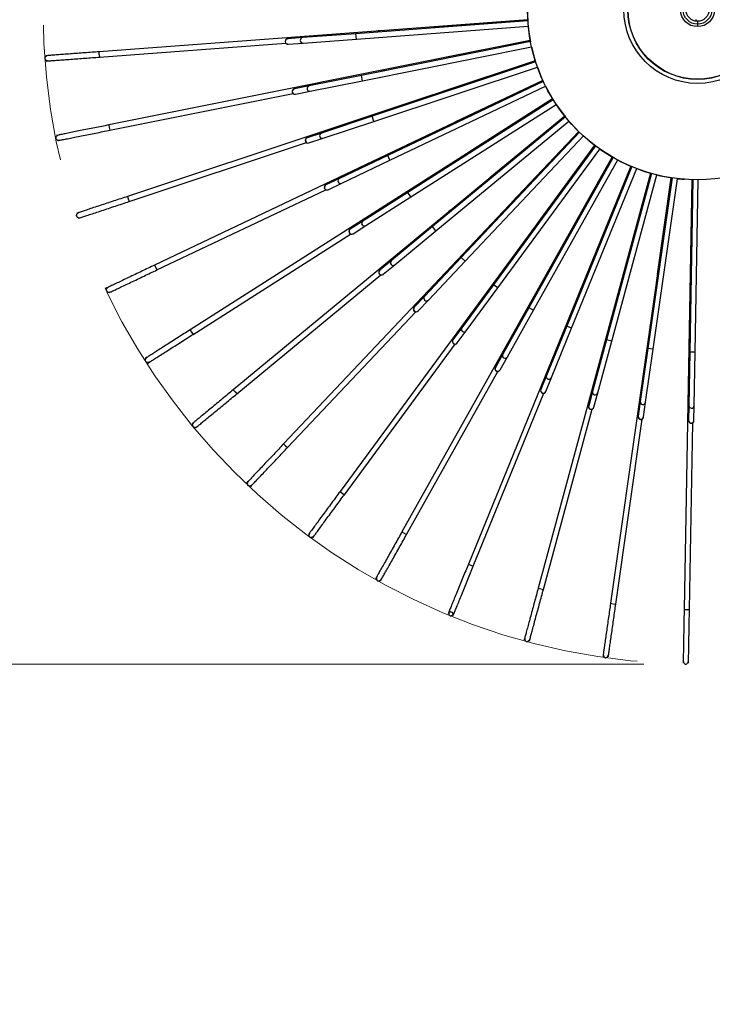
# Model space of a CAD drawing. Header units: millimetres. Extents: x 66 to 110, y 138 to 275.
# Tile 20 of 23: x 85 to 98, y 238 to 256. Entities that reach past the tile are written whole.
import ezdxf

# ---------------------------------------------------------------- set-up
doc = ezdxf.new("R2010")
doc.units = ezdxf.units.MM
doc.linetypes.add('CENTERX2', pattern=[20.32, 12.7, -2.54, 2.54, -2.54])
doc.styles.add('SLDTEXTSTYLE0', font='TXT', dxfattribs={"width": 0.75})
doc.dimstyles.new('SLDDIMSTYLE2', dxfattribs={"dimtxt": 3.5, "dimasz": 3.302, "dimexe": 0, "dimexo": 0.0625, "dimgap": 0.875, "dimtad": 1, "dimdec": 0, "dimlfac": 20, "dimrnd": 1e-09, "dimzin": 12, "dimdsep": 46, "dimtxsty": 'SLDTEXTSTYLE0', "dimsah": 1, "dimcen": 0.09, "dimadec": 0, "dimazin": 3, "dimtfac": 1, "dimtmove": 0, "dimatfit": 0, "dimfxl": 0, "dimfrac": 2, "dimtolj": 1, "dimtzin": 12, "dimarcsym": 0})

# ---------------------------------------------------------------- blocks, each defined once
blk = doc.blocks.new('_D_2')
at = {"color": 7, "linetype": 'Continuous', "lineweight": 0}
for p, q in [((70.881, 268.577), (70.881, 274.927)), ((96.478, 268.577), (69.881, 268.577)), ((70.881, 244.142), (70.881, 268.577)), ((96.478, 244.142), (69.881, 244.142)), ((70.881, 244.142), (70.881, 237.792))]:
    blk.add_line(p, q, dxfattribs=at)
at = {"color": 7, "linetype": 'Continuous', "lineweight": 18}
for points in [[(70.881, 268.577), (71.389, 271.879), (70.373, 271.879)], [(70.881, 244.142), (70.373, 240.84), (71.389, 240.84)]]:
    blk.add_solid(points, dxfattribs=at)
at = {"color": 7, "linetype": 'Continuous', "lineweight": 18, "char_height": 3.5, "attachment_point": 1, "rotation": 90, "style": 'SLDTEXTSTYLE0'}
for s, insert in [('489', (66.316, 254.259)), ('%%c', (66.369, 248.981))]:
    blk.add_mtext(s, dxfattribs=dict(at, insert=insert))

msp = doc.modelspace()

# ---------------------------------------------------------------- linework, layer by layer
at = {"color": 7, "linetype": 'Continuous', "lineweight": 25}
for p, q in [((94.30886, 256.17245), (86.30754, 255.57612)), ((94.31086, 256.15255), (91.10338, 255.9135)), ((94.30881, 256.17322), (92.49869, 256.03832)), ((97.44741, 256.17939), (97.44185, 256.14786)), ((97.47837, 256.14473), (97.47837, 256.09198)), ((97.47837, 256.09198), (97.47837, 256.04473)), ((91.10338, 255.9135), (90.10858, 255.83935)), ((91.11081, 255.81377), (91.10338, 255.9135)), ((91.11081, 255.81377), (94.31894, 256.05287)), ((91.54746, 255.96742), (91.51519, 255.96502)), ((92.49869, 256.03832), (92.49875, 256.03755)), ((86.31497, 255.4764), (89.79327, 255.73563)), ((94.35587, 255.78429), (86.48847, 254.2092)), ((89.82964, 255.81856), (89.82721, 255.81838)), ((90.10858, 255.83935), (89.82964, 255.81856)), ((89.83465, 255.71866), (89.83707, 255.71884)), ((89.83707, 255.71884), (90.11601, 255.73963)), ((90.11601, 255.73963), (91.11081, 255.81377)), ((94.36029, 255.76477), (91.2065, 255.13337)), ((94.35573, 255.78505), (92.5759, 255.42872)), ((86.31126, 255.52626), (86.30754, 255.57612)), ((86.31126, 255.52626), (86.31497, 255.4764)), ((91.22613, 255.03532), (94.38056, 255.66685)), ((85.31343, 255.50203), (85.31531, 255.50217)), ((85.32274, 255.40245), (85.32086, 255.40231)), ((85.35631, 255.50523), (85.32403, 255.50282)), ((85.33147, 255.4031), (85.36374, 255.4055)), ((94.45024, 255.40484), (86.836, 252.87488)), ((94.457, 255.38601), (91.4047, 254.37183)), ((92.5759, 255.42872), (92.57605, 255.42796)), ((94.45001, 255.40558), (92.72743, 254.83322)), ((91.43623, 254.27694), (94.48915, 255.29132)), ((91.64059, 255.24146), (91.60885, 255.23511)), ((94.59054, 255.03988), (87.34487, 251.59337)), ((91.2065, 255.13337), (90.22834, 254.93754)), ((90.24798, 254.83949), (91.22613, 255.03532)), ((91.22613, 255.03532), (91.2065, 255.13337)), ((94.59951, 255.02201), (91.69499, 253.64042)), ((94.59022, 255.04059), (92.95099, 254.26086)), ((86.5081, 254.11115), (89.92817, 254.79586)), ((89.95408, 254.88263), (89.95169, 254.88216)), ((90.22834, 254.93754), (89.95408, 254.88263)), ((89.97371, 254.78458), (90.24798, 254.83949)), ((91.73794, 253.55012), (94.64306, 254.93198)), ((92.72743, 254.83322), (92.72767, 254.83249)), ((94.77462, 254.69494), (88.00737, 250.38412)), ((89.97132, 254.7841), (89.97371, 254.78458)), ((94.78569, 254.67827), (92.07295, 252.95023)), ((94.77422, 254.6956), (93.24319, 253.72031)), ((91.82222, 254.53245), (91.7915, 254.52224)), ((92.12668, 252.86589), (94.83997, 254.59428)), ((94.99971, 254.37524), (88.81345, 249.26544)), ((91.4047, 254.37183), (90.45803, 254.05728)), ((90.48956, 253.96239), (91.43623, 254.27694)), ((91.43623, 254.27694), (91.4047, 254.37183)), ((95.01269, 254.36003), (92.53287, 252.31172)), ((92.59656, 252.23462), (95.07688, 254.28334)), ((92.95099, 254.26086), (92.95132, 254.26016)), ((94.99923, 254.37585), (93.59961, 253.21977)), ((86.48847, 254.2092), (86.49828, 254.16017)), ((86.49828, 254.16017), (86.5081, 254.11115)), ((95.26237, 254.08564), (89.75089, 248.2543)), ((90.45803, 254.05728), (90.19259, 253.96909)), ((95.27708, 254.07208), (93.06777, 251.73456)), ((95.26182, 254.08618), (94.01483, 252.76682)), ((85.511, 254.01351), (85.51284, 254.01388)), ((85.55316, 254.02195), (85.52142, 254.0156)), ((85.53247, 253.91582), (85.53063, 253.91545)), ((85.54105, 253.91754), (85.57279, 253.9239)), ((86.86753, 252.77998), (90.17754, 253.87979)), ((90.19259, 253.96909), (90.19028, 253.96832)), ((90.22181, 253.87342), (90.22412, 253.87419)), ((90.22412, 253.87419), (90.48956, 253.96239)), ((93.14045, 251.66587), (95.3502, 254.00387)), ((95.55863, 253.83053), (90.80549, 247.36602)), ((92.0896, 253.85113), (92.06037, 253.83723)), ((93.24319, 253.72031), (93.24361, 253.71966)), ((95.57485, 253.81882), (93.66954, 251.22751)), ((93.75011, 251.16827), (95.6558, 253.76011)), ((95.55802, 253.83099), (94.48257, 252.36833)), ((91.69499, 253.64042), (90.79414, 253.21192)), ((90.8371, 253.12162), (91.73794, 253.55012)), ((91.73794, 253.55012), (91.69499, 253.64042)), ((95.884, 253.61376), (91.96124, 246.61408)), ((95.90149, 253.60406), (94.32906, 250.79826)), ((94.4163, 250.74937), (95.98904, 253.55574)), ((95.88333, 253.61415), (94.99573, 252.03034)), ((96.23352, 253.43863), (93.20065, 246.00986)), ((96.25204, 253.43107), (95.03633, 250.4533)), ((95.12891, 250.4155), (96.34487, 253.39388)), ((96.23281, 253.43894), (95.54654, 251.75797)), ((90.79414, 253.21192), (90.54155, 253.09178)), ((92.43868, 253.20783), (92.41139, 253.19044)), ((93.59961, 253.21977), (93.6001, 253.21918)), ((96.60191, 253.30779), (94.50491, 245.56253)), ((96.62119, 253.30247), (95.78063, 250.19788)), ((96.98358, 253.22322), (95.85426, 245.27887)), ((95.87716, 250.17174), (96.71789, 253.27697)), ((96.60117, 253.308), (96.12665, 251.55536)), ((97.00335, 253.22021), (96.55068, 250.03586)), ((96.64969, 250.02178), (97.10245, 253.20679)), ((96.98281, 253.22334), (96.72725, 251.42557)), ((97.37273, 253.18615), (97.22824, 245.16318)), ((97.39272, 253.18554), (97.3348, 249.96969)), ((97.37196, 253.18618), (97.33926, 251.37057)), ((97.43479, 249.96789), (97.49272, 253.1844)), ((87.38783, 251.50307), (90.5376, 253.0013)), ((90.54155, 253.09178), (90.53935, 253.09073)), ((90.58231, 253.00043), (90.58451, 253.00147)), ((90.58451, 253.00147), (90.8371, 253.12162)), ((92.07295, 252.95023), (91.23159, 252.41427)), ((92.12668, 252.86589), (92.07295, 252.95023)), ((86.836, 252.87488), (86.85177, 252.82743)), ((86.85177, 252.82743), (86.86753, 252.77998)), ((91.28532, 252.32993), (92.12668, 252.86589)), ((94.01483, 252.76682), (94.01539, 252.76629)), ((92.86417, 252.61231), (92.83922, 252.5917)), ((85.88999, 252.56055), (85.89177, 252.56114)), ((85.93079, 252.57411), (85.90008, 252.5639)), ((85.92331, 252.46624), (85.92152, 252.46565)), ((85.93161, 252.469), (85.96233, 252.47921)), ((91.23159, 252.41427), (90.99569, 252.264)), ((90.99569, 252.264), (90.99363, 252.26269)), ((91.04941, 252.17966), (91.28532, 252.32993)), ((92.53287, 252.31172), (91.76375, 251.67643)), ((91.82744, 251.59933), (92.59656, 252.23462)), ((92.59656, 252.23462), (92.53287, 252.31172)), ((94.48257, 252.36833), (94.48319, 252.36787)), ((88.0611, 250.29978), (91.00288, 252.17373)), ((91.04736, 252.17835), (91.04941, 252.17966)), ((93.35962, 252.07359), (93.33739, 252.05007)), ((94.99573, 252.03034), (94.99641, 252.02996)), ((91.76375, 251.67643), (91.5481, 251.4983)), ((93.06777, 251.73456), (92.38255, 251.00957)), ((92.45523, 250.94088), (93.14045, 251.66587)), ((93.14045, 251.66587), (93.06777, 251.73456)), ((95.54654, 251.75797), (95.54726, 251.75768)), ((87.34487, 251.59337), (87.36635, 251.54822)), ((87.36635, 251.54822), (87.38783, 251.50307)), ((91.5481, 251.4983), (91.54622, 251.49675)), ((91.61178, 251.4212), (91.82744, 251.59933)), ((93.91752, 251.59984), (93.89834, 251.57376)), ((96.12665, 251.55536), (96.12739, 251.55516)), ((88.87713, 249.18834), (91.56633, 251.4096)), ((91.60991, 251.41965), (91.61178, 251.4212)), ((96.72725, 251.42557), (96.72802, 251.42546)), ((97.33926, 251.37057), (97.34003, 251.37056)), ((86.44466, 251.16517), (86.44636, 251.16598)), ((86.48349, 251.18364), (86.45426, 251.16974)), ((93.66954, 251.22751), (93.07861, 250.42381)), ((93.15917, 250.36458), (93.75011, 251.16827)), ((93.75011, 251.16827), (93.66954, 251.22751)), ((94.5294, 251.19823), (94.51358, 251.17)), ((86.48931, 251.07568), (86.48761, 251.07487)), ((86.49721, 251.07943), (86.52644, 251.09334)), ((92.38255, 251.00957), (92.19042, 250.80629)), ((92.2631, 250.7376), (92.45523, 250.94088)), ((92.19042, 250.80629), (92.18875, 250.80452)), ((94.32906, 250.79826), (93.84137, 249.92803)), ((93.92861, 249.87914), (94.4163, 250.74937)), ((94.4163, 250.74937), (94.32906, 250.79826)), ((95.186, 250.87487), (95.17377, 250.8449)), ((89.82357, 248.18561), (92.21941, 250.7205)), ((92.26142, 250.73583), (92.2631, 250.7376)), ((95.87737, 250.63464), (95.86891, 250.6034)), ((88.00737, 250.38412), (88.03423, 250.34195)), ((93.07861, 250.42381), (92.91292, 250.19846)), ((95.03633, 250.4533), (94.65928, 249.52974)), ((94.75186, 249.49194), (95.12891, 250.4155)), ((95.12891, 250.4155), (95.03633, 250.4533)), ((96.59301, 250.48119), (96.58845, 250.44915)), ((97.32208, 250.41686), (97.3215, 250.38449)), ((88.03423, 250.34195), (88.0611, 250.29978)), ((92.91292, 250.19846), (92.91147, 250.1965)), ((92.99348, 250.13923), (93.15917, 250.36458)), ((95.78063, 250.19788), (95.51993, 249.23498)), ((95.87716, 250.17174), (95.78063, 250.19788)), ((90.88605, 247.30679), (92.95223, 250.11689)), ((92.99204, 250.13726), (92.99348, 250.13923)), ((95.61646, 249.20885), (95.87716, 250.17174)), ((96.55068, 250.03586), (96.41029, 249.04822)), ((96.50929, 249.03415), (96.64969, 250.02178)), ((96.64969, 250.02178), (96.55068, 250.03586)), ((87.1666, 249.84854), (87.16819, 249.84955)), ((87.20287, 249.87164), (87.17557, 249.85425)), ((93.84137, 249.92803), (93.70463, 249.68403)), ((93.79186, 249.63514), (93.92861, 249.87914)), ((97.3348, 249.96969), (97.31684, 248.97229)), ((97.43479, 249.96789), (97.3348, 249.96969)), ((97.41683, 248.97049), (97.43479, 249.96789)), ((87.22191, 249.76521), (87.22033, 249.7642)), ((87.22929, 249.76991), (87.25659, 249.7873)), ((93.70463, 249.68403), (93.70344, 249.6819)), ((92.04848, 246.56519), (93.75367, 249.6079)), ((93.79067, 249.63302), (93.79186, 249.63514)), ((94.65928, 249.52974), (94.55356, 249.27078)), ((94.64614, 249.23299), (94.75186, 249.49194)), ((88.81345, 249.26544), (88.84529, 249.22689)), ((88.84529, 249.22689), (88.87713, 249.18834)), ((93.29323, 245.97206), (94.61158, 249.20126)), ((94.55356, 249.27078), (94.55264, 249.26853)), ((94.64522, 249.23073), (94.64614, 249.23299)), ((95.51993, 249.23498), (95.44684, 248.96499)), ((95.54336, 248.93886), (95.61646, 249.20885)), ((95.44684, 248.96499), (95.4462, 248.96264)), ((95.54272, 248.93651), (95.54336, 248.93886)), ((96.41029, 249.04822), (96.37092, 248.7713)), ((96.46993, 248.75722), (96.50929, 249.03415)), ((97.31684, 248.97229), (97.3118, 248.69263)), ((97.41179, 248.69083), (97.41683, 248.97049)), ((94.60144, 245.5364), (95.51296, 248.90313)), ((96.37092, 248.7713), (96.37058, 248.76889)), ((96.46958, 248.75481), (96.46993, 248.75722)), ((88.04487, 248.6306), (88.04632, 248.6318)), ((88.07802, 248.65798), (88.05306, 248.63737)), ((88.11, 248.5547), (88.10855, 248.5535)), ((88.11675, 248.56027), (88.1417, 248.58088)), ((95.95326, 245.2648), (96.44415, 248.71802)), ((97.3118, 248.69263), (97.31176, 248.69019)), ((97.32822, 245.16138), (97.39103, 248.64876)), ((97.41174, 248.68839), (97.41179, 248.69083)), ((89.75089, 248.2543), (89.78723, 248.21996)), ((89.78723, 248.21996), (89.82357, 248.18561)), ((89.06615, 247.52982), (89.06744, 247.53119)), ((89.09569, 247.56107), (89.07345, 247.53755)), ((89.14012, 247.4625), (89.13883, 247.46113)), ((89.14613, 247.46886), (89.16836, 247.49238)), ((90.80549, 247.36602), (90.84577, 247.33641)), ((90.84577, 247.33641), (90.88605, 247.30679)), ((90.21496, 246.56289), (90.21608, 246.5644)), ((90.24044, 246.59753), (90.22126, 246.57145)), ((90.30183, 246.51222), (90.321, 246.53829)), ((91.96124, 246.61408), (92.00486, 246.58963)), ((92.00486, 246.58963), (92.04848, 246.56519)), ((90.29664, 246.50517), (90.29553, 246.50365)), ((93.20065, 246.00986), (93.24694, 245.99096)), ((93.24694, 245.99096), (93.29323, 245.97206)), ((91.49492, 245.78197), (91.47909, 245.75374)), ((91.4739, 245.74446), (91.47481, 245.7461)), ((91.56205, 245.69721), (91.56113, 245.69557)), ((91.56633, 245.70485), (91.58215, 245.73308)), ((94.50491, 245.56253), (94.55317, 245.54947)), ((94.55317, 245.54947), (94.60144, 245.5364)), ((95.85426, 245.27887), (95.90376, 245.27183)), ((95.90376, 245.27183), (95.95326, 245.2648)), ((92.82386, 245.08695), (92.82457, 245.08869)), ((92.84011, 245.12675), (92.82788, 245.09679)), ((92.91715, 245.05089), (92.91644, 245.04915)), ((92.92046, 245.05899), (92.93269, 245.08896)), ((97.22824, 245.16318), (97.27823, 245.16228)), ((97.27823, 245.16228), (97.32822, 245.16138)), ((94.24439, 244.60031), (94.24488, 244.60212)), ((94.25563, 244.64181), (94.24717, 244.61057)), ((94.34141, 244.57599), (94.34092, 244.57418)), ((94.3437, 244.58444), (94.35215, 244.61568)), ((95.72001, 244.3345), (95.71546, 244.30245)), ((95.81446, 244.28838), (95.81902, 244.32042)), ((95.71396, 244.29193), (95.71422, 244.29379)), ((95.81323, 244.27971), (95.81296, 244.27785)), ((97.21029, 244.16648), (97.21032, 244.16836)), ((97.21106, 244.20947), (97.21048, 244.1771)), ((97.3103, 244.16655), (97.31027, 244.16467)), ((97.31046, 244.1753), (97.31104, 244.20767))]:
    msp.add_line(p, q, dxfattribs=at)
at = {"color": 7, "linetype": 'Continuous', "lineweight": 25, "flags": 128}
for points in [[(94.31818, 256.05282), (94.33103, 255.94108), (94.35956, 255.76463)], [(94.37984, 255.6667), (94.42853, 255.47667), (94.45632, 255.38579)], [(94.64246, 254.9317), (94.70143, 254.82015), (94.78516, 254.67794)], [(94.83945, 254.59396), (94.96186, 254.42347), (95.01226, 254.35967)], [(95.07646, 254.283), (95.11358, 254.24082), (95.27674, 254.07173)], [(95.34988, 254.00353), (95.45575, 253.91203), (95.5746, 253.81848)], [(95.65557, 253.75979), (95.84311, 253.63792), (95.90132, 253.60377)], [(95.98889, 253.55548), (96.05106, 253.52333), (96.25195, 253.43085)], [(96.34478, 253.39368), (96.4897, 253.34228), (96.62115, 253.30233)], [(97.10244, 253.20676), (97.18586, 253.19793), (97.22628, 253.19445)]]:
    msp.add_lwpolyline(points, dxfattribs=at)
at = {"color": 7, "linetype": 'CENTERX2', "lineweight": 18}
msp.add_circle((97.47837, 256.35973), 12.21764, dxfattribs=at)
at = {"color": 7, "linetype": 'Continuous', "lineweight": 25}
for centre, radius in [((97.47911, 256.35937), 3.175), ((97.47837, 256.35973), 1.375), ((97.47837, 256.35973), 1.3), ((97.47837, 256.35973), 1.295), ((97.47837, 256.35973), 0.315), ((97.47837, 256.35973), 0.26775), ((97.47837, 256.35973), 0.215)]:
    msp.add_circle(centre, radius, dxfattribs=at)
for centre, radius, start, end in [((97.47835, 256.35943), 3.175, 178.481196, 183.737023), ((89.83093, 255.76852), 0.05, 94.262338, 274.262338), ((89.83344, 255.76871), 0.05, 94.356135, 274.168541), ((90.11235, 255.7895), 0.05, 94.334372, 274.190304), ((97.47835, 256.35943), 3.175, 199.662669, 204.918323), ((89.96151, 254.83313), 0.05, 101.321162, 281.321162), ((89.96398, 254.83362), 0.05, 101.414958, 281.227365), ((90.23822, 254.88853), 0.05, 101.393195, 281.249128), ((90.47385, 254.00985), 0.05, 108.452019, 288.307951), ((90.20604, 253.92087), 0.05, 108.379985, 288.379985), ((90.20843, 253.92166), 0.05, 108.473782, 288.286188), ((90.81568, 253.1668), 0.05, 115.510842, 295.366775), ((97.47835, 256.35943), 3.175, 256.141524, 261.395851), ((90.56083, 253.04558), 0.05, 115.438809, 295.438809), ((90.56311, 253.04666), 0.05, 115.532605, 295.345012), ((91.25851, 252.37214), 0.05, 122.569666, 302.425598), ((91.02049, 252.22052), 0.05, 122.497632, 302.497632), ((91.02262, 252.22187), 0.05, 122.591429, 302.403835), ((91.79564, 251.63792), 0.05, 129.628489, 309.484422), ((91.57806, 251.4582), 0.05, 129.556456, 309.556456), ((91.58, 251.4598), 0.05, 129.650252, 309.462659), ((92.41893, 250.97527), 0.05, 136.687313, 316.543245), ((92.22509, 250.77018), 0.05, 136.615279, 316.615279), ((92.22682, 250.77201), 0.05, 136.709076, 316.521482), ((93.11893, 250.39425), 0.05, 143.746136, 323.602069), ((92.95176, 250.16688), 0.05, 143.674103, 323.674103), ((92.95325, 250.16891), 0.05, 143.767899, 323.580306), ((93.88502, 249.90364), 0.05, 150.80496, 330.660893), ((93.74705, 249.65746), 0.05, 150.732926, 330.732926), ((93.74828, 249.65966), 0.05, 150.826723, 330.63913), ((94.70559, 249.5109), 0.05, 157.863783, 337.719716), ((94.59893, 249.24963), 0.05, 157.79175, 337.79175), ((94.59988, 249.25196), 0.05, 157.885546, 337.697953), ((95.56821, 249.22198), 0.05, 164.922607, 344.77854), ((95.49446, 248.94958), 0.05, 164.850573, 344.850573), ((95.49512, 248.95201), 0.05, 164.94437, 344.756777), ((96.4598, 249.04125), 0.05, 171.981431, 351.837363), ((97.36683, 248.97145), 0.05, 179.040254, 358.896187), ((96.42008, 248.76185), 0.05, 171.909397, 351.909397), ((96.42043, 248.76434), 0.05, 172.003194, 351.8156), ((97.36175, 248.68929), 0.05, 178.96822, 358.96822), ((97.3618, 248.69181), 0.05, 179.062017, 358.874424)]:
    msp.add_arc(centre, radius, start, end, dxfattribs=at)
for points, knots in [([(91.50912, 255.96379), (91.50802, 255.96403), (91.50629, 255.9644), (91.50453, 255.96423), (91.50389, 255.96418)], [0, 0, 0, 0, 0.634008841, 1, 1, 1, 1]), ([(86.30754, 255.57612), (86.26361, 255.57285), (86.1736, 255.56614), (86.03785, 255.55602), (85.90121, 255.54584), (85.76772, 255.53589), (85.64144, 255.52648), (85.5281, 255.51803), (85.43065, 255.51077), (85.38718, 255.50753), (85.36504, 255.50588)], [0, 0, 0, 0, 0.1068011, 0.21880844, 0.33601185, 0.45841479, 0.58602014, 0.71881566, 0.85681267, 1, 1, 1, 1]), ([(85.36504, 255.50588), (85.35513, 255.5046), (85.33742, 255.50233), (85.31433, 255.49059), (85.30137, 255.47694), (85.29621, 255.46524), (85.29495, 255.45854), (85.29498, 255.45369), (85.2956, 255.4489), (85.29889, 255.43895), (85.30985, 255.42439), (85.33511, 255.40779), (85.35894, 255.40674), (85.37247, 255.40615)], [0, 0, 0, 0, 0.17770343, 0.31747221, 0.418256, 0.45541725, 0.48602611, 0.50013215, 0.51422612, 0.54773842, 0.64891487, 0.80065075, 1, 1, 1, 1]), ([(85.33343, 255.49893), (85.33309, 255.49912), (85.32757, 255.50217), (85.32004, 255.50239), (85.31345, 255.50202), (85.31274, 255.50198)], [0, 0, 0, 0, 0.05571561, 0.89822558, 1, 1, 1, 1]), ([(85.32017, 255.40225), (85.32088, 255.40232), (85.32714, 255.40289), (85.3355, 255.40469), (85.34137, 255.40926), (85.34281, 255.41038)], [0, 0, 0, 0, 0.08788328, 0.77606832, 1, 1, 1, 1]), ([(85.37247, 255.40615), (85.39461, 255.4078), (85.43808, 255.41104), (85.53553, 255.41831), (85.64887, 255.42675), (85.77515, 255.43616), (85.90864, 255.44611), (86.04528, 255.4563), (86.18103, 255.46641), (86.27104, 255.47312), (86.31497, 255.4764)], [0, 0, 0, 0, 0.14318733, 0.28118434, 0.41397986, 0.54158521, 0.66398815, 0.78119156, 0.8931989, 1, 1, 1, 1]), ([(91.60298, 255.23315), (91.60186, 255.23325), (91.6001, 255.2334), (91.59837, 255.23302), (91.59774, 255.23289)], [0, 0, 0, 0, 0.63400884, 1, 1, 1, 1]), ([(91.78592, 254.51958), (91.7848, 254.51954), (91.78303, 254.51947), (91.78136, 254.51889), (91.78075, 254.51867)], [0, 0, 0, 0, 0.63400884, 1, 1, 1, 1]), ([(86.48847, 254.2092), (86.44527, 254.20055), (86.35677, 254.18283), (86.22329, 254.15611), (86.08894, 254.12921), (85.95768, 254.10294), (85.83352, 254.07808), (85.72207, 254.05577), (85.62626, 254.03658), (85.58351, 254.02803), (85.56174, 254.02367)], [0, 0, 0, 0, 0.106801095, 0.218808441, 0.336011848, 0.458414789, 0.586020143, 0.718815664, 0.856812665, 1, 1, 1, 1]), ([(85.58137, 253.92561), (85.60314, 253.92997), (85.64589, 253.93853), (85.7417, 253.95771), (85.85315, 253.98002), (85.97731, 254.00488), (86.10857, 254.03116), (86.24292, 254.05806), (86.3764, 254.08478), (86.4649, 254.1025), (86.5081, 254.11115)], [0, 0, 0, 0, 0.143187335, 0.281184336, 0.413979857, 0.541585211, 0.663988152, 0.781191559, 0.893198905, 1, 1, 1, 1]), ([(85.56174, 254.02367), (85.55206, 254.02119), (85.53477, 254.01676), (85.5133, 254.00226), (85.50211, 253.98713), (85.49842, 253.97489), (85.49801, 253.96807), (85.49862, 253.96327), (85.49983, 253.95859), (85.50432, 253.94912), (85.51699, 253.93602), (85.54409, 253.92264), (85.56787, 253.92454), (85.58137, 253.92561)], [0, 0, 0, 0, 0.17770343, 0.31747221, 0.418256, 0.45541725, 0.48602611, 0.50013215, 0.51422612, 0.54773842, 0.64891487, 0.80065075, 1, 1, 1, 1]), ([(85.53123, 254.01289), (85.53087, 254.01304), (85.52501, 254.01539), (85.51751, 254.01468), (85.51101, 254.0135), (85.51031, 254.01337)], [0, 0, 0, 0, 0.055715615, 0.898225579, 1, 1, 1, 1]), ([(85.52995, 253.91532), (85.53064, 253.91547), (85.53679, 253.91681), (85.54486, 253.91962), (85.55012, 253.92487), (85.55141, 253.92617)], [0, 0, 0, 0, 0.08788328, 0.77606832, 1, 1, 1, 1]), ([(92.05516, 253.83389), (92.05405, 253.83372), (92.0523, 253.83343), (92.05072, 253.83265), (92.05014, 253.83236)], [0, 0, 0, 0, 0.63400884, 1, 1, 1, 1]), ([(92.40662, 253.18649), (92.40554, 253.18618), (92.40384, 253.18569), (92.40237, 253.18471), (92.40183, 253.18436)], [0, 0, 0, 0, 0.634008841, 1, 1, 1, 1]), ([(86.836, 252.87488), (86.79419, 252.86099), (86.70854, 252.83253), (86.57935, 252.7896), (86.44933, 252.7464), (86.3223, 252.70419), (86.20213, 252.66426), (86.09427, 252.62842), (86.00154, 252.59761), (85.96017, 252.58386), (85.9391, 252.57686)], [0, 0, 0, 0, 0.1068011, 0.21880844, 0.33601185, 0.45841479, 0.58602014, 0.71881566, 0.85681267, 1, 1, 1, 1]), ([(85.97063, 252.48197), (85.9917, 252.48897), (86.03307, 252.50271), (86.1258, 252.53352), (86.23366, 252.56936), (86.35383, 252.60929), (86.48086, 252.6515), (86.61089, 252.6947), (86.74007, 252.73763), (86.82573, 252.76609), (86.86753, 252.77998)], [0, 0, 0, 0, 0.14318733, 0.28118434, 0.41397986, 0.54158521, 0.66398815, 0.78119156, 0.8931989, 1, 1, 1, 1]), ([(92.83498, 252.58719), (92.83395, 252.58675), (92.83232, 252.58605), (92.83098, 252.5849), (92.83049, 252.58448)], [0, 0, 0, 0, 0.63400884, 1, 1, 1, 1]), ([(85.9391, 252.57686), (85.9298, 252.57321), (85.91318, 252.56669), (85.89365, 252.54967), (85.88441, 252.53327), (85.88226, 252.52067), (85.88268, 252.51386), (85.88388, 252.50917), (85.88566, 252.50467), (85.89127, 252.49583), (85.90545, 252.48438), (85.93399, 252.47444), (85.95736, 252.47924), (85.97063, 252.48197)], [0, 0, 0, 0, 0.17770343, 0.31747221, 0.418256, 0.45541725, 0.48602611, 0.50013215, 0.51422612, 0.54773842, 0.64891487, 0.80065075, 1, 1, 1, 1]), ([(85.91014, 252.56242), (85.90976, 252.56252), (85.90367, 252.56414), (85.89631, 252.56251), (85.89001, 252.56054), (85.88933, 252.56033)], [0, 0, 0, 0, 0.05571561, 0.89822558, 1, 1, 1, 1]), ([(85.92086, 252.46543), (85.92153, 252.46566), (85.92747, 252.46775), (85.93513, 252.47153), (85.93971, 252.47739), (85.94083, 252.47883)], [0, 0, 0, 0, 0.08788328, 0.77606832, 1, 1, 1, 1]), ([(93.33373, 252.04507), (93.33276, 252.04451), (93.33123, 252.04361), (93.33004, 252.04231), (93.32961, 252.04183)], [0, 0, 0, 0, 0.634008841, 1, 1, 1, 1]), ([(87.34487, 251.59337), (87.30509, 251.57445), (87.22358, 251.53568), (87.10065, 251.47721), (86.97692, 251.41835), (86.85604, 251.36085), (86.74169, 251.30646), (86.63905, 251.25764), (86.55081, 251.21566), (86.51144, 251.19694), (86.49139, 251.1874)], [0, 0, 0, 0, 0.1068011, 0.21880844, 0.33601185, 0.45841479, 0.58602014, 0.71881566, 0.85681267, 1, 1, 1, 1]), ([(86.53435, 251.0971), (86.55439, 251.10663), (86.59376, 251.12536), (86.68201, 251.16733), (86.78464, 251.21615), (86.89899, 251.27055), (87.01988, 251.32805), (87.14361, 251.3869), (87.26654, 251.44538), (87.34804, 251.48415), (87.38783, 251.50307)], [0, 0, 0, 0, 0.143187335, 0.281184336, 0.413979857, 0.541585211, 0.663988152, 0.781191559, 0.893198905, 1, 1, 1, 1]), ([(93.89533, 251.56836), (93.89444, 251.56767), (93.89303, 251.5666), (93.89201, 251.56516), (93.89163, 251.56463)], [0, 0, 0, 0, 0.63400884, 1, 1, 1, 1]), ([(86.49139, 251.1874), (86.48261, 251.18264), (86.46692, 251.17412), (86.44963, 251.15483), (86.44247, 251.13742), (86.44188, 251.12465), (86.44314, 251.11794), (86.44491, 251.11343), (86.44723, 251.10919), (86.45389, 251.1011), (86.46937, 251.09148), (86.49891, 251.08512), (86.52151, 251.09276), (86.53435, 251.0971)], [0, 0, 0, 0, 0.17770343, 0.31747221, 0.418256, 0.45541725, 0.48602611, 0.50013215, 0.51422612, 0.54773842, 0.64891487, 0.80065075, 1, 1, 1, 1]), ([(86.46443, 251.16951), (86.46404, 251.16956), (86.45779, 251.17042), (86.45069, 251.16789), (86.44468, 251.16517), (86.44403, 251.16487)], [0, 0, 0, 0, 0.05571561, 0.89822558, 1, 1, 1, 1]), ([(94.51125, 251.16426), (94.51045, 251.16348), (94.50918, 251.16224), (94.50835, 251.16068), (94.50804, 251.16011)], [0, 0, 0, 0, 0.63400884, 1, 1, 1, 1]), ([(86.48698, 251.07457), (86.48762, 251.07489), (86.49326, 251.07768), (86.5004, 251.08238), (86.50422, 251.08876), (86.50516, 251.09033)], [0, 0, 0, 0, 0.08788328, 0.77606832, 1, 1, 1, 1]), ([(95.17216, 250.83893), (95.17146, 250.83805), (95.17036, 250.83666), (95.16972, 250.83501), (95.16949, 250.83441)], [0, 0, 0, 0, 0.63400884, 1, 1, 1, 1]), ([(95.86805, 250.59727), (95.86746, 250.59631), (95.86654, 250.5948), (95.8661, 250.59309), (95.86595, 250.59246)], [0, 0, 0, 0, 0.63400884, 1, 1, 1, 1]), ([(88.00737, 250.38412), (87.97021, 250.36045), (87.89409, 250.31196), (87.77928, 250.23882), (87.66371, 250.1652), (87.55082, 250.09329), (87.44401, 250.02525), (87.34816, 249.96419), (87.26574, 249.91169), (87.22897, 249.88827), (87.21025, 249.87634)], [0, 0, 0, 0, 0.106801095, 0.218808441, 0.336011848, 0.458414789, 0.586020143, 0.718815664, 0.856812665, 1, 1, 1, 1]), ([(96.58835, 250.44296), (96.58789, 250.44194), (96.58716, 250.44033), (96.58694, 250.43857), (96.58686, 250.43793)], [0, 0, 0, 0, 0.63400884, 1, 1, 1, 1]), ([(97.32216, 250.37834), (97.32183, 250.37727), (97.3213, 250.37558), (97.3213, 250.37381), (97.3213, 250.37317)], [0, 0, 0, 0, 0.63400884, 1, 1, 1, 1]), ([(87.26397, 249.792), (87.2827, 249.80393), (87.31947, 249.82735), (87.40188, 249.87985), (87.49774, 249.94091), (87.60454, 250.00895), (87.71744, 250.08086), (87.833, 250.15448), (87.94782, 250.22761), (88.02394, 250.27611), (88.0611, 250.29978)], [0, 0, 0, 0, 0.14318733, 0.28118434, 0.41397986, 0.54158521, 0.66398815, 0.78119156, 0.8931989, 1, 1, 1, 1]), ([(87.18569, 249.85527), (87.1853, 249.85528), (87.17899, 249.85535), (87.17225, 249.85198), (87.16662, 249.84853), (87.16601, 249.84816)], [0, 0, 0, 0, 0.05571561, 0.89822558, 1, 1, 1, 1]), ([(87.21025, 249.87634), (87.20212, 249.87053), (87.18759, 249.86015), (87.17281, 249.83888), (87.16784, 249.82073), (87.16883, 249.80798), (87.1709, 249.80148), (87.17321, 249.79722), (87.17603, 249.79329), (87.18363, 249.78609), (87.20018, 249.77844), (87.23028, 249.77576), (87.25177, 249.78612), (87.26397, 249.792)], [0, 0, 0, 0, 0.17770343, 0.31747221, 0.418256, 0.45541725, 0.48602611, 0.50013215, 0.51422612, 0.54773842, 0.64891487, 0.80065075, 1, 1, 1, 1]), ([(87.21974, 249.76382), (87.22033, 249.76421), (87.22558, 249.76768), (87.23209, 249.77322), (87.2351, 249.78002), (87.23584, 249.78169)], [0, 0, 0, 0, 0.08788328, 0.77606832, 1, 1, 1, 1]), ([(88.81345, 249.26544), (88.77948, 249.23738), (88.70989, 249.1799), (88.60494, 249.09321), (88.4993, 249.00596), (88.39609, 248.92071), (88.29846, 248.84007), (88.21084, 248.76769), (88.1355, 248.70546), (88.10188, 248.67769), (88.08477, 248.66355)], [0, 0, 0, 0, 0.1068011, 0.21880844, 0.33601185, 0.45841479, 0.58602014, 0.71881566, 0.85681267, 1, 1, 1, 1]), ([(88.14845, 248.58645), (88.16557, 248.60059), (88.19918, 248.62836), (88.27452, 248.69059), (88.36215, 248.76297), (88.45978, 248.84361), (88.56298, 248.92886), (88.66862, 249.01611), (88.77358, 249.1028), (88.84317, 249.16028), (88.87713, 249.18834)], [0, 0, 0, 0, 0.14318733, 0.28118434, 0.41397986, 0.54158521, 0.66398815, 0.78119156, 0.8931989, 1, 1, 1, 1]), ([(88.06298, 248.63963), (88.06259, 248.63958), (88.05633, 248.63889), (88.05005, 248.63471), (88.04489, 248.6306), (88.04433, 248.63015)], [0, 0, 0, 0, 0.055715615, 0.898225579, 1, 1, 1, 1]), ([(88.08477, 248.66355), (88.07741, 248.65679), (88.06427, 248.64471), (88.05222, 248.62178), (88.04952, 248.60315), (88.05206, 248.59062), (88.05492, 248.58442), (88.05773, 248.58048), (88.06101, 248.57693), (88.06945, 248.57071), (88.0868, 248.56516), (88.11701, 248.5662), (88.13706, 248.57912), (88.14845, 248.58645)], [0, 0, 0, 0, 0.17770343, 0.31747221, 0.418256, 0.45541725, 0.48602611, 0.50013215, 0.51422612, 0.54773842, 0.64891487, 0.80065075, 1, 1, 1, 1]), ([(88.10801, 248.55305), (88.10856, 248.55352), (88.11334, 248.5576), (88.11912, 248.5639), (88.12127, 248.57102), (88.1218, 248.57277)], [0, 0, 0, 0, 0.08788328, 0.77606832, 1, 1, 1, 1]), ([(89.75089, 248.2543), (89.72063, 248.22228), (89.65863, 248.15669), (89.56513, 248.05775), (89.47101, 247.95818), (89.37906, 247.86089), (89.29208, 247.76886), (89.21401, 247.68626), (89.14689, 247.61525), (89.11695, 247.58356), (89.1017, 247.56743)], [0, 0, 0, 0, 0.1068011, 0.21880844, 0.33601185, 0.45841479, 0.58602014, 0.71881566, 0.85681267, 1, 1, 1, 1]), ([(89.17437, 247.49874), (89.18962, 247.51487), (89.21957, 247.54656), (89.28669, 247.61757), (89.36476, 247.70017), (89.45174, 247.7922), (89.54369, 247.88949), (89.6378, 247.98906), (89.73131, 248.088), (89.79331, 248.15359), (89.82357, 248.18561)], [0, 0, 0, 0, 0.14318733, 0.28118434, 0.41397986, 0.54158521, 0.66398815, 0.78119156, 0.8931989, 1, 1, 1, 1]), ([(89.08302, 247.54101), (89.08264, 247.54092), (89.0765, 247.53945), (89.07079, 247.53454), (89.06617, 247.52982), (89.06567, 247.52931)], [0, 0, 0, 0, 0.05571561, 0.89822558, 1, 1, 1, 1]), ([(89.1017, 247.56743), (89.09523, 247.55981), (89.08367, 247.5462), (89.07453, 247.52197), (89.07414, 247.50315), (89.0782, 247.49103), (89.0818, 247.48523), (89.08507, 247.48167), (89.08877, 247.47854), (89.0979, 247.47341), (89.11581, 247.47003), (89.14566, 247.47477), (89.16397, 247.49006), (89.17437, 247.49874)], [0, 0, 0, 0, 0.17770343, 0.31747221, 0.418256, 0.45541725, 0.48602611, 0.50013215, 0.51422612, 0.54773842, 0.64891487, 0.80065075, 1, 1, 1, 1]), ([(89.13835, 247.46062), (89.13883, 247.46115), (89.14307, 247.46579), (89.14803, 247.47275), (89.14929, 247.48008), (89.1496, 247.48188)], [0, 0, 0, 0, 0.08788328, 0.77606832, 1, 1, 1, 1]), ([(90.80549, 247.36602), (90.77939, 247.33053), (90.72592, 247.25781), (90.64528, 247.14814), (90.56412, 247.03775), (90.48482, 246.92991), (90.40981, 246.82788), (90.34248, 246.73632), (90.2846, 246.65759), (90.25877, 246.62247), (90.24562, 246.60458)], [0, 0, 0, 0, 0.1068011, 0.21880844, 0.33601185, 0.45841479, 0.58602014, 0.71881566, 0.85681267, 1, 1, 1, 1]), ([(90.32619, 246.54534), (90.33934, 246.56323), (90.36516, 246.59835), (90.42305, 246.67708), (90.49037, 246.76865), (90.56539, 246.87067), (90.64468, 246.97851), (90.72585, 247.0889), (90.80649, 247.19858), (90.85995, 247.27129), (90.88605, 247.30679)], [0, 0, 0, 0, 0.14318733, 0.28118434, 0.41397986, 0.54158521, 0.66398815, 0.78119156, 0.8931989, 1, 1, 1, 1]), ([(90.23033, 246.57606), (90.22996, 246.57593), (90.22406, 246.57372), (90.21899, 246.56814), (90.21498, 246.56289), (90.21455, 246.56233)], [0, 0, 0, 0, 0.055715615, 0.898225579, 1, 1, 1, 1]), ([(90.24562, 246.60458), (90.24014, 246.59623), (90.23034, 246.5813), (90.22424, 246.55613), (90.22617, 246.5374), (90.23169, 246.52587), (90.23597, 246.52056), (90.23966, 246.51742), (90.24371, 246.51478), (90.25341, 246.51081), (90.27159, 246.50965), (90.30063, 246.51803), (90.31693, 246.53545), (90.32619, 246.54534)], [0, 0, 0, 0, 0.17770343, 0.31747221, 0.418256, 0.45541725, 0.48602611, 0.50013215, 0.51422612, 0.54773842, 0.64891487, 0.80065075, 1, 1, 1, 1]), ([(90.29512, 246.50309), (90.29553, 246.50367), (90.29917, 246.5088), (90.30324, 246.51632), (90.30359, 246.52374), (90.30367, 246.52557)], [0, 0, 0, 0, 0.08788328, 0.77606832, 1, 1, 1, 1]), ([(91.96124, 246.61408), (91.93971, 246.57565), (91.89558, 246.49691), (91.82903, 246.37816), (91.76205, 246.25863), (91.6966, 246.14186), (91.6347, 246.03139), (91.57913, 245.93225), (91.53136, 245.847), (91.51005, 245.80897), (91.49919, 245.7896)], [0, 0, 0, 0, 0.1068011, 0.21880844, 0.33601185, 0.45841479, 0.58602014, 0.71881566, 0.85681267, 1, 1, 1, 1]), ([(91.58643, 245.74072), (91.59728, 245.76008), (91.6186, 245.79811), (91.66637, 245.88336), (91.72193, 245.9825), (91.78384, 246.09297), (91.84928, 246.20974), (91.91627, 246.32927), (91.98282, 246.44802), (92.02694, 246.52676), (92.04848, 246.56519)], [0, 0, 0, 0, 0.14318733, 0.28118434, 0.41397986, 0.54158521, 0.66398815, 0.78119156, 0.8931989, 1, 1, 1, 1]), ([(93.20065, 246.00986), (93.184, 245.96907), (93.14988, 245.88551), (93.09843, 245.75948), (93.04664, 245.63263), (92.99604, 245.5087), (92.94818, 245.39146), (92.90522, 245.28624), (92.86829, 245.19577), (92.85181, 245.15541), (92.84342, 245.13486)], [0, 0, 0, 0, 0.1068011, 0.21880844, 0.33601185, 0.45841479, 0.58602014, 0.71881566, 0.85681267, 1, 1, 1, 1]), ([(92.936, 245.09706), (92.94439, 245.11761), (92.96087, 245.15797), (92.9978, 245.24844), (93.04076, 245.35367), (93.08863, 245.4709), (93.13922, 245.59483), (93.19101, 245.72168), (93.24246, 245.84771), (93.27658, 245.93128), (93.29323, 245.97206)], [0, 0, 0, 0, 0.143187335, 0.281184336, 0.413979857, 0.541585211, 0.663988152, 0.781191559, 0.893198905, 1, 1, 1, 1]), ([(91.49919, 245.7896), (91.49478, 245.78064), (91.48689, 245.76463), (91.48393, 245.73889), (91.48814, 245.72055), (91.49504, 245.70978), (91.49995, 245.70503), (91.50399, 245.70238), (91.50834, 245.70025), (91.51845, 245.6975), (91.53664, 245.69859), (91.56443, 245.71047), (91.57846, 245.72976), (91.58643, 245.74072)], [0, 0, 0, 0, 0.17770343, 0.31747221, 0.418256, 0.45541725, 0.48602611, 0.50013215, 0.51422612, 0.54773842, 0.64891487, 0.80065075, 1, 1, 1, 1]), ([(91.48752, 245.75943), (91.48718, 245.75925), (91.48159, 245.75633), (91.47725, 245.75017), (91.47391, 245.74447), (91.47355, 245.74385)], [0, 0, 0, 0, 0.05571561, 0.89822558, 1, 1, 1, 1]), ([(91.56079, 245.69497), (91.56113, 245.69559), (91.56411, 245.70113), (91.56723, 245.70909), (91.56666, 245.71651), (91.56652, 245.71833)], [0, 0, 0, 0, 0.087883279, 0.776068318, 1, 1, 1, 1]), ([(94.50491, 245.56253), (94.4934, 245.52001), (94.46981, 245.43289), (94.43423, 245.30149), (94.39843, 245.16923), (94.36344, 245.04003), (94.33035, 244.9178), (94.30065, 244.80809), (94.27511, 244.71377), (94.26372, 244.67169), (94.25792, 244.65026)], [0, 0, 0, 0, 0.106801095, 0.218808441, 0.336011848, 0.458414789, 0.586020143, 0.718815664, 0.856812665, 1, 1, 1, 1]), ([(94.35444, 244.62413), (94.36024, 244.64555), (94.37164, 244.68764), (94.39717, 244.78196), (94.42688, 244.89166), (94.45997, 245.01389), (94.49495, 245.1431), (94.53076, 245.27535), (94.56633, 245.40675), (94.58992, 245.49387), (94.60144, 245.5364)], [0, 0, 0, 0, 0.14318733, 0.28118434, 0.41397986, 0.54158521, 0.66398815, 0.78119156, 0.8931989, 1, 1, 1, 1]), ([(95.85426, 245.27887), (95.84806, 245.23525), (95.83535, 245.14589), (95.8162, 245.01112), (95.79691, 244.87547), (95.77807, 244.74294), (95.76025, 244.61757), (95.74426, 244.50505), (95.7305, 244.4083), (95.72437, 244.36514), (95.72124, 244.34316)], [0, 0, 0, 0, 0.106801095, 0.218808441, 0.336011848, 0.458414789, 0.586020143, 0.718815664, 0.856812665, 1, 1, 1, 1]), ([(95.82025, 244.32909), (95.82337, 244.35107), (95.82951, 244.39423), (95.84326, 244.49097), (95.85926, 244.6035), (95.87708, 244.72887), (95.89592, 244.86139), (95.9152, 244.99705), (95.93436, 245.13182), (95.94706, 245.22118), (95.95326, 245.2648)], [0, 0, 0, 0, 0.143187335, 0.281184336, 0.413979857, 0.541585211, 0.663988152, 0.781191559, 0.893198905, 1, 1, 1, 1]), ([(92.91618, 245.0485), (92.91644, 245.04917), (92.91874, 245.05503), (92.92082, 245.06701), (92.91808, 245.08386), (92.90988, 245.09888), (92.89718, 245.11033), (92.8814, 245.11696), (92.86433, 245.11799), (92.84787, 245.11332), (92.83367, 245.10329), (92.82646, 245.09305), (92.82387, 245.08696), (92.8236, 245.0863)], [0, 0, 0, 0, 0.01371384, 0.12110241, 0.22849109, 0.3358766, 0.44325597, 0.55062993, 0.65800161, 0.76537511, 0.87276012, 0.98628616, 1, 1, 1, 1]), ([(92.84342, 245.13486), (92.84014, 245.12542), (92.83428, 245.10856), (92.8345, 245.08265), (92.84094, 245.06496), (92.84911, 245.05513), (92.85456, 245.05102), (92.8589, 245.04888), (92.86347, 245.0473), (92.87384, 245.04581), (92.89176, 245.04913), (92.91788, 245.06434), (92.92944, 245.08521), (92.936, 245.09706)], [0, 0, 0, 0, 0.177703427, 0.317472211, 0.418255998, 0.455417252, 0.486026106, 0.500132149, 0.514226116, 0.547738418, 0.648914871, 0.800650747, 1, 1, 1, 1]), ([(97.22824, 245.16318), (97.22744, 245.11913), (97.22582, 245.02889), (97.22337, 244.89278), (97.2209, 244.75579), (97.21849, 244.62195), (97.21621, 244.49534), (97.21416, 244.3817), (97.2124, 244.284), (97.21162, 244.24041), (97.21122, 244.21822)], [0, 0, 0, 0, 0.1068011, 0.21880844, 0.33601185, 0.45841479, 0.58602014, 0.71881566, 0.85681267, 1, 1, 1, 1]), ([(97.3112, 244.21642), (97.3116, 244.23861), (97.31239, 244.2822), (97.31415, 244.3799), (97.31619, 244.49354), (97.31847, 244.62015), (97.32088, 244.75399), (97.32335, 244.89098), (97.3258, 245.02709), (97.32743, 245.11733), (97.32822, 245.16138)], [0, 0, 0, 0, 0.14318733, 0.28118434, 0.41397986, 0.54158521, 0.66398815, 0.78119156, 0.8931989, 1, 1, 1, 1]), ([(94.25396, 244.61815), (94.25367, 244.61789), (94.24896, 244.61369), (94.24625, 244.60666), (94.24441, 244.60032), (94.24421, 244.59964)], [0, 0, 0, 0, 0.05571561, 0.89822558, 1, 1, 1, 1]), ([(94.25792, 244.65026), (94.25582, 244.64049), (94.25208, 244.62304), (94.25548, 244.59736), (94.26404, 244.58059), (94.27336, 244.57184), (94.27927, 244.56843), (94.28385, 244.56684), (94.28858, 244.56584), (94.29905, 244.56563), (94.31643, 244.57113), (94.34048, 244.58943), (94.34939, 244.61156), (94.35444, 244.62413)], [0, 0, 0, 0, 0.177703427, 0.317472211, 0.418255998, 0.455417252, 0.486026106, 0.500132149, 0.514226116, 0.547738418, 0.648914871, 0.800650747, 1, 1, 1, 1]), ([(94.34073, 244.5735), (94.34091, 244.57419), (94.34245, 244.58029), (94.34353, 244.58877), (94.34117, 244.59582), (94.34059, 244.59756)], [0, 0, 0, 0, 0.08788328, 0.77606832, 1, 1, 1, 1]), ([(95.72126, 244.3108), (95.72101, 244.31051), (95.71684, 244.30577), (95.71502, 244.29846), (95.71397, 244.29194), (95.71386, 244.29124)], [0, 0, 0, 0, 0.055715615, 0.898225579, 1, 1, 1, 1]), ([(95.72124, 244.34316), (95.72037, 244.33321), (95.7188, 244.31543), (95.72533, 244.29036), (95.73589, 244.27477), (95.74621, 244.26723), (95.75249, 244.26457), (95.75723, 244.26356), (95.76205, 244.26314), (95.77247, 244.26423), (95.78904, 244.27182), (95.81066, 244.29294), (95.81677, 244.31599), (95.82025, 244.32909)], [0, 0, 0, 0, 0.177703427, 0.317472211, 0.418255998, 0.455417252, 0.486026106, 0.500132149, 0.514226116, 0.547738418, 0.648914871, 0.800650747, 1, 1, 1, 1]), ([(95.81287, 244.27716), (95.81296, 244.27787), (95.81374, 244.28411), (95.81377, 244.29266), (95.81056, 244.29937), (95.80977, 244.30102)], [0, 0, 0, 0, 0.087883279, 0.776068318, 1, 1, 1, 1]), ([(97.21521, 244.18611), (97.21499, 244.18578), (97.21145, 244.18057), (97.21054, 244.17309), (97.2103, 244.16649), (97.21027, 244.16578)], [0, 0, 0, 0, 0.055715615, 0.898225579, 1, 1, 1, 1]), ([(97.21122, 244.21822), (97.21157, 244.20823), (97.2122, 244.19039), (97.22176, 244.16632), (97.23415, 244.15215), (97.24532, 244.14593), (97.25189, 244.14406), (97.25671, 244.14364), (97.26155, 244.14382), (97.27175, 244.14618), (97.28727, 244.15575), (97.30613, 244.17936), (97.30936, 244.203), (97.3112, 244.21642)], [0, 0, 0, 0, 0.17770343, 0.31747221, 0.418256, 0.45541725, 0.48602611, 0.50013215, 0.51422612, 0.54773842, 0.64891487, 0.80065075, 1, 1, 1, 1]), ([(97.31026, 244.16398), (97.31026, 244.16469), (97.31027, 244.17098), (97.30925, 244.17947), (97.30524, 244.18573), (97.30425, 244.18727)], [0, 0, 0, 0, 0.087883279, 0.776068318, 1, 1, 1, 1])]:
    msp.add_open_spline(points, degree=3, knots=knots, dxfattribs=at)

# ---------------------------------------------------------------- dimensions: what is measured, and where the dimension line sits
at = {"color": 7, "linetype": 'Continuous', "lineweight": 18}
dim = msp.add_linear_dim(base=(70.88088, 268.57737), p1=(97.47837, 244.1421), p2=(97.47837, 268.57737), angle=90, text='%%c<>', dimstyle='SLDDIMSTYLE2', dxfattribs=at)
dim.commit()
dim.dimension.update_dxf_attribs({"geometry": '_D_2', "text_midpoint": (70.88088, 255.49914), "dimtype": 160})

doc.saveas('drawing.dxf')
